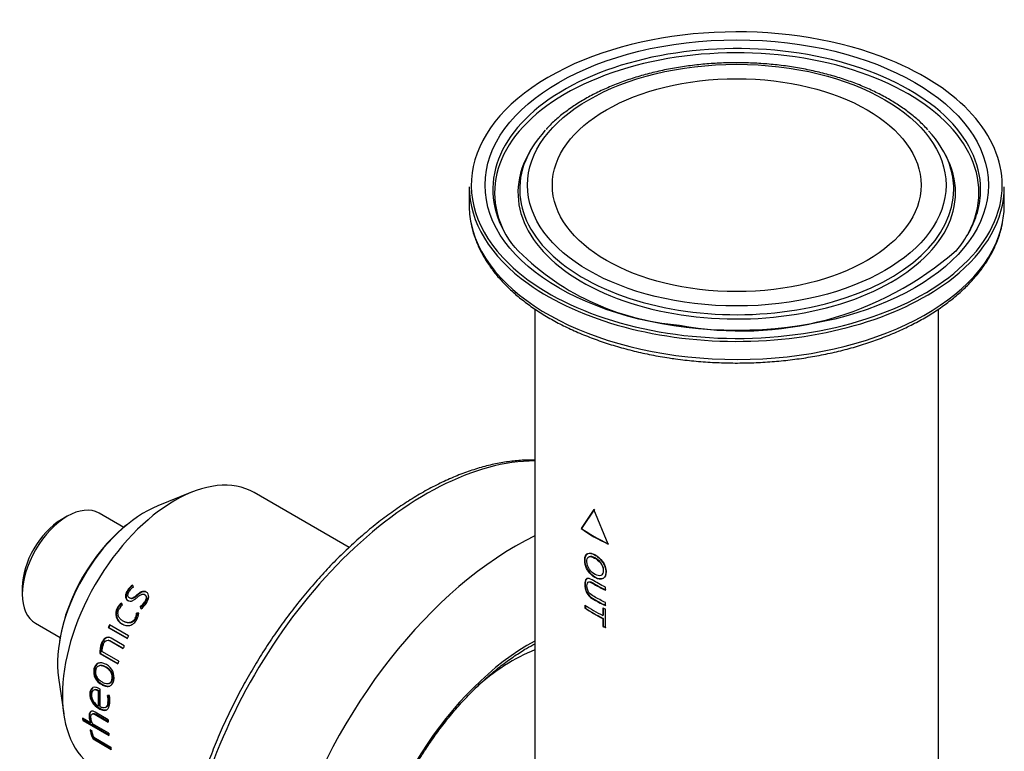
# Paper-space layout 'Invenitec-A4' of a CAD drawing. Header units: millimetres. Extents: x -49 to 254, y -43 to 249.
# Tile 11 of 13: x 163 to 210, y 129 to 164. Entities that reach past the tile are written whole.
import ezdxf

# ---------------------------------------------------------------- set-up
doc = ezdxf.new("R2010")
doc.units = ezdxf.units.MM
for name, color, linetype in [('Default', 7, 'Continuous'), ('FET-15T-15T', 7, 'Continuous'), ('SRV-X3-15T', 7, 'Continuous'), ('TC-15T-CLAMP', 7, 'Continuous')]:
    doc.layers.add(name, color=color, linetype=linetype)

# ---------------------------------------------------------------- blocks, each defined once
blk = doc.blocks.new('SE5')
at = {"layer": 'FET-15T-15T', "color": 7, "linetype": 'Continuous'}
for p, q in [((236.47, 116.004), (236.392, 115.862)), ((256.086, 115.862), (256.009, 116.004)), ((233.614, 114.347), (233.614, 113.493)), ((258.864, 113.493), (258.864, 114.347)), ((236.714, 108.587), (236.714, 83.614)), ((255.764, 83.614), (255.764, 108.586)), ((239.504, 99.129), (238.895, 98.225)), ((239.522, 99.139), (238.915, 98.234)), ((240.165, 97.491), (239.504, 99.129)), ((238.915, 98.234), (238.895, 98.225)), ((240.041, 95.315), (240.041, 95.461)), ((239.079, 94.61), (239.079, 94.463)), ((239.098, 94.473), (239.079, 94.463)), ((239.098, 94.598), (239.098, 94.473)), ((239.921, 94.486), (239.921, 94.121)), ((239.938, 94.478), (239.938, 94.132)), ((240.041, 94.589), (240.041, 94.734)), ((240.041, 93.55), (240.041, 94.426)), ((239.938, 94.132), (239.921, 94.121)), ((239.938, 93.986), (239.921, 93.975)), ((239.921, 93.975), (239.921, 93.61)), ((239.938, 93.986), (239.938, 93.621)), ((239.938, 93.621), (239.921, 93.61))]:
    blk.add_line(p, q, dxfattribs=at)
for centre, radius, start, end in [((244.467, 119.872), 12.08, 223.7898, 265.5923), ((246.472, 122.933), 15.387, 259.0094, 311.206)]:
    blk.add_arc(centre, radius, start, end, dxfattribs=at)
for centre, major_axis, start_param, end_param in [((246.239, 114.428), (12.525, 0), 0.957649, 2.272216), ((246.239, 114.229), (11.508, 0), 0, 3.306241), ((246.239, 114.074), (11.427, 0), 0, 3.435203), ((246.239, 114.428), (12.525, 0), 0, 0.957649), ((246.239, 114.428), (12.525, 0), 2.272216, 3.678847), ((246.239, 114.229), (10.242, 0), 2.650846, 2.941787), ((246.239, 114.229), (10.242, 0), 0.195283, 0.486297), ((246.239, 114.074), (10.323, 0), 2.840732, 6.283185), ((246.239, 114.074), (10.323, 0), -3.446442, -3.442453), ((246.239, 114.074), (10.323, 0), 0.295086, 0.304849), ((246.239, 114.074), (10.323, 0), 0, 0.295086), ((246.239, 114.229), (10.242, 0), 2.941787, 6.283185), ((246.239, 114.229), (10.242, 0), 0, 0.195283), ((246.239, 114.347), (12.625, 0), 3.141593, 3.818336), ((246.239, 114.347), (12.625, 0), 5.65409, 6.283185), ((246.239, 114.428), (12.525, 0), 5.735118, 6.283185), ((246.239, 114.074), (11.427, 0), 5.989575, 6.283185), ((246.239, 114.229), (11.508, 0), 6.119178, 6.283185), ((246.239, 113.493), (12.625, 0), 3.141593, 3.261031), ((246.239, 113.493), (12.625, 0), 6.169387, 6.283185), ((246.239, 114.229), (11.508, 0), 3.306241, 3.568165), ((246.239, 114.229), (11.508, 0), 5.829937, 6.119178), ((246.239, 113.493), (12.625, 0), 3.261031, 6.169387), ((246.239, 114.428), (12.525, 0), 3.678847, 5.735118), ((246.239, 114.347), (12.625, 0), 3.818336, 5.65409), ((246.239, 101.727), (-9.525, 0), 0.690388, 0.879264), ((246.239, 101.727), (-9.5, 0), 0.690388, 0.879264), ((246.239, 98.237), (-9.525, 0), 0.720171, 0.845588), ((246.239, 98.09), (-9.525, 0), 0.720171, 0.845588), ((246.239, 98.09), (-9.5, 0), 0.720171, 0.845588), ((246.239, 98.602), (-9.525, 0), 0.845588, 0.862234), ((246.239, 97.725), (-9.525, 0), 0.845588, 0.862234), ((246.239, 97.725), (-9.5, 0), 0.845588, 0.862234), ((235.67, 84.217), (-4.762, -8.249), 3.77137, 4.196829)]:
    blk.add_ellipse(centre, major_axis=major_axis, ratio=0.57735, start_param=start_param, end_param=end_param, dxfattribs=at)
for major_axis in [(11.876, 0), (9.874, 0), (-8.7, 0)]:
    blk.add_ellipse((246.239, 114.428), major_axis=major_axis, ratio=0.57735, dxfattribs=at)
for points, knots in [([(255.257, 117.033), (255.182, 117.117), (255.001, 117.317), (254.62, 117.658), (254.142, 118.026), (253.613, 118.374), (253.041, 118.695), (252.43, 118.989), (251.784, 119.254), (251.105, 119.489), (250.398, 119.692), (249.668, 119.862), (248.918, 120), (248.152, 120.103), (247.376, 120.171), (246.593, 120.204), (245.809, 120.203), (245.026, 120.166), (244.251, 120.094), (243.487, 119.988), (242.739, 119.847), (242.011, 119.674), (241.307, 119.468), (240.631, 119.23), (239.987, 118.962), (239.379, 118.665), (238.811, 118.34), (238.284, 117.989), (237.81, 117.616), (237.454, 117.295), (237.294, 117.115), (237.243, 117.057)], [0, 0, 0, 0, 0.019659, 0.055316, 0.09109, 0.12693, 0.1628, 0.198669, 0.234522, 0.270353, 0.306161, 0.341945, 0.37771, 0.413457, 0.449193, 0.484921, 0.520646, 0.556373, 0.592105, 0.627848, 0.663605, 0.699383, 0.735185, 0.771016, 0.806878, 0.842773, 0.8787, 0.914651, 0.95061, 0.986546, 1, 1, 1, 1]), ([(233.715, 112.571), (233.724, 112.521), (233.759, 112.317), (233.885, 111.923), (234.091, 111.425), (234.361, 110.933), (234.685, 110.454), (235.066, 109.99), (235.501, 109.542), (235.987, 109.113), (236.523, 108.705), (237.105, 108.321), (237.73, 107.961), (238.396, 107.629), (239.099, 107.325), (239.835, 107.051), (240.601, 106.807), (241.395, 106.595), (242.204, 106.417), (242.878, 106.299), (243.237, 106.247), (243.348, 106.232)], [0, 0, 0, 0, 0.014608, 0.070065, 0.125737, 0.181695, 0.237962, 0.294516, 0.35131, 0.408284, 0.465377, 0.522541, 0.579735, 0.636928, 0.694104, 0.751254, 0.808377, 0.865471, 0.922539, 0.979584, 1, 1, 1, 1]), ([(243.348, 106.232), (243.512, 106.21), (243.916, 106.157), (244.658, 106.088), (245.518, 106.042), (246.389, 106.03), (247.258, 106.054), (248.122, 106.112), (248.977, 106.205), (249.82, 106.333), (250.646, 106.494), (251.451, 106.688), (252.232, 106.915), (252.985, 107.173), (253.706, 107.461), (254.393, 107.778), (255.041, 108.123), (255.648, 108.495), (256.211, 108.892), (256.726, 109.311), (257.191, 109.752), (257.603, 110.213), (257.961, 110.689), (258.262, 111.181), (258.501, 111.681), (258.678, 112.17), (258.741, 112.461), (258.773, 112.615)], [0, 0, 0, 0, 0.021684, 0.062778, 0.10387, 0.144958, 0.186047, 0.227138, 0.268236, 0.309344, 0.350465, 0.391604, 0.432763, 0.473947, 0.515156, 0.556393, 0.597656, 0.638943, 0.680245, 0.721546, 0.762818, 0.80403, 0.845137, 0.886093, 0.92685, 0.967378, 1, 1, 1, 1]), ([(239.557, 95.908), (239.576, 95.898), (239.596, 95.888), (239.615, 95.88), (239.635, 95.871), (239.654, 95.864), (239.673, 95.858), (239.73, 95.84), (239.786, 95.832), (239.836, 95.839), (239.877, 95.844), (239.915, 95.859), (239.946, 95.883), (239.963, 95.896), (239.978, 95.912), (239.992, 95.929), (240.019, 95.965), (240.038, 96.01), (240.049, 96.062), (240.055, 96.09), (240.058, 96.12), (240.059, 96.152), (240.06, 96.186), (240.059, 96.222), (240.055, 96.259), (240.048, 96.316), (240.034, 96.377), (240.012, 96.437), (239.989, 96.498), (239.958, 96.559), (239.922, 96.617), (239.886, 96.674), (239.843, 96.728), (239.798, 96.776), (239.741, 96.836), (239.678, 96.888), (239.617, 96.93), (239.586, 96.951), (239.555, 96.969), (239.525, 96.986), (239.467, 97.019), (239.408, 97.042), (239.355, 97.053), (239.327, 97.058), (239.301, 97.061), (239.276, 97.06), (239.237, 97.058), (239.201, 97.047), (239.172, 97.026), (239.157, 97.016), (239.143, 97.002), (239.13, 96.986), (239.106, 96.955), (239.087, 96.914), (239.077, 96.866), (239.071, 96.841), (239.068, 96.814), (239.066, 96.786), (239.064, 96.758), (239.064, 96.729), (239.066, 96.698), (239.067, 96.668), (239.07, 96.636), (239.076, 96.604), (239.085, 96.547), (239.101, 96.488), (239.121, 96.429), (239.132, 96.4), (239.144, 96.371), (239.157, 96.342), (239.184, 96.284), (239.217, 96.228), (239.254, 96.178), (239.293, 96.125), (239.336, 96.076), (239.381, 96.035), (239.426, 95.993), (239.474, 95.958), (239.521, 95.929), (239.533, 95.922), (239.545, 95.915), (239.557, 95.908)], [0, 0, 0, 0, 0.01904, 0.01904, 0.01904, 0.037922, 0.037922, 0.037922, 0.093835, 0.093835, 0.093835, 0.138892, 0.138892, 0.138892, 0.162917, 0.162917, 0.162917, 0.212462, 0.212462, 0.212462, 0.239698, 0.239698, 0.239698, 0.269653, 0.269653, 0.269653, 0.316393, 0.316393, 0.316393, 0.364064, 0.364064, 0.364064, 0.411732, 0.411732, 0.411732, 0.472462, 0.472462, 0.472462, 0.502217, 0.502217, 0.502217, 0.560263, 0.560263, 0.560263, 0.589422, 0.589422, 0.589422, 0.635178, 0.635178, 0.635178, 0.659042, 0.659042, 0.659042, 0.707406, 0.707406, 0.707406, 0.732537, 0.732537, 0.732537, 0.757645, 0.757645, 0.757645, 0.782793, 0.782793, 0.782793, 0.827357, 0.827357, 0.827357, 0.849303, 0.849303, 0.849303, 0.894179, 0.894179, 0.894179, 0.94143, 0.94143, 0.94143, 0.988404, 0.988404, 0.988404, 1, 1, 1, 1]), ([(239.574, 95.919), (239.702, 95.849), (239.836, 95.823), (240.03, 95.926), (240.078, 96.051), (240.072, 96.348), (240.014, 96.521), (239.81, 96.814), (239.674, 96.923), (239.421, 97.065), (239.295, 97.093), (239.122, 97.001), (239.08, 96.881), (239.086, 96.587), (239.134, 96.407), (239.32, 96.103), (239.446, 95.988), (239.574, 95.919)], [0, 0, 0, 0, 0.125, 0.125, 0.25, 0.25, 0.375, 0.375, 0.5, 0.5, 0.625, 0.625, 0.75, 0.75, 0.875, 0.875, 1, 1, 1, 1]), ([(239.558, 96.059), (239.654, 96.007), (239.756, 95.979), (239.908, 96.045), (239.947, 96.138), (239.938, 96.363), (239.888, 96.499), (239.725, 96.71), (239.621, 96.781), (239.431, 96.888), (239.334, 96.918), (239.196, 96.858), (239.162, 96.767), (239.17, 96.544), (239.215, 96.408), (239.365, 96.187), (239.462, 96.111), (239.558, 96.059)], [0, 0, 0, 0, 0.125, 0.125, 0.25, 0.25, 0.375, 0.375, 0.5, 0.5, 0.625, 0.625, 0.75, 0.75, 0.875, 0.875, 1, 1, 1, 1]), ([(239.871, 96.034), (239.932, 96.074), (239.963, 96.16), (239.954, 96.373), (239.905, 96.508), (239.743, 96.72), (239.639, 96.791), (239.449, 96.898), (239.353, 96.928), (239.281, 96.896), (239.278, 96.895), (239.276, 96.894)], [0.1376517, 0.1376517, 0.1376517, 0.1376517, 0.25, 0.25, 0.375, 0.375, 0.5, 0.5, 0.625, 0.625, 0.6297052, 0.6297052, 0.6297052, 0.6297052]), ([(240.041, 95.461), (239.824, 95.568), (239.616, 95.69), (239.318, 95.851), (239.214, 95.893), (239.083, 95.81), (239.065, 95.698), (239.064, 95.466), (239.087, 95.329), (239.218, 95.077), (239.321, 94.989), (239.617, 94.8), (239.825, 94.696), (240.041, 94.589)], [0, 0, 0, 0, 0.25, 0.25, 0.375, 0.375, 0.5, 0.5, 0.625, 0.625, 0.75, 0.75, 1, 1, 1, 1]), ([(239.175, 95.865), (239.175, 95.865), (239.174, 95.865), (239.105, 95.828), (239.085, 95.716), (239.082, 95.485), (239.102, 95.348), (239.232, 95.092), (239.335, 95.002), (239.633, 94.81), (239.841, 94.707), (240.057, 94.599)], [0.3736909, 0.3736909, 0.3736909, 0.3736909, 0.375, 0.375, 0.5, 0.5, 0.625, 0.625, 0.75, 0.75, 1, 1, 1, 1]), ([(240.041, 94.734), (239.859, 94.825), (239.682, 94.916), (239.428, 95.065), (239.34, 95.114), (239.194, 95.293), (239.172, 95.418), (239.17, 95.615), (239.199, 95.702), (239.342, 95.706), (239.43, 95.644), (239.684, 95.499), (239.86, 95.404), (240.041, 95.315)], [0, 0, 0, 0, 0.25, 0.25, 0.375, 0.375, 0.5, 0.5, 0.625, 0.625, 0.75, 0.75, 1, 1, 1, 1]), ([(239.252, 95.703), (239.264, 95.71), (239.277, 95.714), (239.365, 95.713), (239.452, 95.652), (239.703, 95.509), (239.877, 95.414), (240.057, 95.326)], [0.5989149, 0.5989149, 0.5989149, 0.5989149, 0.625, 0.625, 0.75, 0.75, 1, 1, 1, 1])]:
    blk.add_open_spline(points, degree=3, knots=knots, dxfattribs=at)
at = {"layer": 'SRV-X3-15T', "color": 7, "linetype": 'Continuous'}
for p, q in [((220.518, 99.936), (218.926, 99.295)), ((227.949, 97.334), (223.474, 99.918)), ((214.651, 98.802), (214.368, 98.638)), ((217.313, 98.279), (216.151, 98.95)), ((217.462, 98.401), (217.358, 98.316)), ((212.53, 95.454), (212.53, 95.127)), ((217.511, 95.29), (217.488, 95.307)), ((217.775, 95.464), (217.732, 95.552)), ((217.535, 94.813), (217.51, 94.828)), ((217.58, 94.952), (217.604, 94.936)), ((217.607, 94.934), (217.582, 94.95)), ((217.934, 95.057), (217.91, 95.074)), ((218.323, 95.091), (218.3, 95.11)), ((218.363, 95.055), (218.34, 95.074)), ((218.403, 95.209), (218.381, 95.228)), ((217.031, 94.463), (217.005, 94.475)), ((217.261, 94.618), (217.211, 94.704)), ((218.108, 94.507), (218.083, 94.522)), ((218.083, 94.522), (218.133, 94.431)), ((218.108, 94.507), (218.144, 94.44)), ((218.323, 94.734), (218.299, 94.751)), ((217.884, 93.981), (217.857, 93.993)), ((217.948, 94.223), (217.922, 94.237)), ((218.021, 94.236), (217.922, 94.237)), ((218.019, 94.223), (217.948, 94.223)), ((213.151, 93.754), (214.313, 93.083)), ((216.614, 93.555), (216.585, 93.56)), ((216.585, 93.56), (217.485, 93.041)), ((216.614, 93.555), (217.489, 93.05)), ((217.54, 93.167), (216.64, 93.686)), ((217.257, 93.72), (217.229, 93.729)), ((217.408, 93.802), (217.437, 93.793)), ((214.304, 93.026), (214.282, 92.893)), ((216.608, 92.95), (216.577, 92.952)), ((216.705, 92.917), (216.675, 92.919)), ((216.675, 92.919), (217.289, 92.565)), ((217.339, 92.692), (216.719, 93.049)), ((216.287, 92.777), (216.255, 92.777)), ((216.705, 92.917), (217.294, 92.577)), ((216.213, 92.334), (216.181, 92.332)), ((216.181, 92.332), (217.036, 91.839)), ((216.213, 92.334), (217.041, 91.856)), ((217.076, 91.966), (216.278, 92.427)), ((215.943, 91.606), (215.909, 91.599)), ((216.209, 91.759), (216.176, 91.753)), ((216.495, 91.683), (216.462, 91.678)), ((214.24, 91.178), (214.481, 89.479)), ((216.793, 91.116), (216.759, 91.108)), ((215.935, 90.615), (215.9, 90.602)), ((216.196, 90.64), (216.142, 90.673)), ((216.204, 89.815), (216.196, 90.64)), ((216.311, 90.871), (216.277, 90.861)), ((216.599, 90.912), (216.634, 90.922)), ((215.749, 90.475), (215.714, 90.46)), ((216.153, 90.571), (216.118, 90.558)), ((216.128, 89.852), (216.118, 90.558)), ((216.164, 89.87), (216.153, 90.571)), ((216.636, 90.349), (216.553, 90.352)), ((216.164, 89.87), (216.128, 89.852)), ((216.179, 89.751), (216.144, 89.733)), ((216.448, 89.781), (216.485, 89.798)), ((216.606, 90.034), (216.571, 90.019)), ((215.751, 89.062), (215.371, 89.281)), ((215.712, 89.37), (215.677, 89.348)), ((215.855, 89.489), (215.819, 89.468)), ((216.586, 89.204), (215.967, 89.561)), ((216.007, 89.465), (215.971, 89.444)), ((215.971, 89.444), (216.586, 89.09)), ((216.007, 89.465), (216.586, 89.131)), ((215.416, 89.199), (215.38, 89.174)), ((215.38, 89.174), (216.618, 88.46)), ((215.416, 89.199), (216.613, 88.507)), ((215.786, 89.086), (215.751, 89.062)), ((216.608, 88.567), (215.835, 89.013)), ((215.825, 88.654), (215.738, 88.725)), ((215.781, 88.675), (215.746, 88.648)), ((215.831, 88.588), (215.825, 88.654)), ((215.903, 88.325), (215.869, 88.296)), ((215.869, 88.296), (216.724, 87.803)), ((215.903, 88.325), (216.711, 87.859)), ((216.702, 87.901), (215.904, 88.362))]:
    blk.add_line(p, q, dxfattribs=at)
for centre, radius, start, end in [((218.133, 94.908), 0.759, 121.9299, 148.2436), ((218.149, 94.895), 0.75, 121.7848, 148.2353), ((218.09, 94.936), 0.615, 120.8044, 147.24), ((217.468, 94.208), 0.535, 150.054, 243.4825), ((217.494, 94.198), 0.533, 150.2355, 243.6637), ((217.553, 94.188), 0.619, 123.5098, 152.4122), ((217.573, 94.179), 0.612, 124.7721, 152.4023), ((217.53, 94.203), 0.495, 122.9641, 152.0644), ((217.549, 95.241), 0.896, 306.616, 326.8887), ((217.582, 95.218), 0.884, 306.4717, 326.8774), ((217.501, 95.254), 1.038, 307.4782, 328.113), ((217.375, 94.251), 0.547, 331.8303, 358.4425), ((217.407, 94.236), 0.54, 331.842, 358.6071), ((217.322, 94.268), 0.7, 331.6615, 357.4019), ((217.499, 92.34), 1.319, 160.6242, 180.3296), ((217.517, 92.344), 1.304, 160.6314, 180.4362), ((217.284, 92.388), 1.007, 160.1237, 177.7884), ((216.575, 91.471), 0.679, 169.0893, 243.921), ((216.608, 91.48), 0.677, 169.2372, 244.0489), ((216.189, 91.21), 0.67, 347.1062, 62.6306), ((216.495, 90.431), 0.781, 177.8783, 243.3296), ((216.528, 90.448), 0.779, 178.0111, 243.4363), ((216.41, 90.402), 0.618, 178.8961, 242.8474), ((215.538, 90.131), 1.039, 353.8051, 12.2802), ((215.585, 90.144), 1.027, 353.814, 12.3978), ((215.453, 90.108), 1.208, 353.3166, 11.5142), ((216.52, 89.414), 0.845, 184.4732, 204.6165), ((216.547, 89.436), 0.837, 184.4962, 204.7185), ((216.511, 89.343), 0.752, 184.4195, 205.9452), ((215.971, 88.712), 0.234, 176.3379, 196.0007), ((216.885, 88.85), 1.157, 190.0535, 208.5916), ((216, 88.739), 0.228, 191.6346, 196.169), ((216.906, 88.874), 1.143, 190.0462, 208.6948), ((216.631, 88.723), 0.811, 189.5793, 206.3725)]:
    blk.add_arc(centre, radius, start, end, dxfattribs=at)
for centre, major_axis, start_param, end_param in [((219.724, 93.423), (-3.75, -6.495), 3.141593, 6.283185), ((214.651, 96.352), (-1.5, -2.598), 3.141593, 6.283185), ((218.31, 94.239), (-2.911, -5.042), 3.776786, 5.647992), ((214.368, 96.515), (-1.3, -2.252), 3.926991, 5.497787), ((218.172, 94.319), (-2.795, -4.841), 4.134462, 5.290316), ((220.989, 92.693), (-3.75, -6.495), -1.394698, -1.376127), ((220.989, 92.693), (-3.725, -6.452), -1.394698, -1.376127), ((221.889, 92.173), (-3.75, -6.495), -1.394698, -1.376127), ((221.889, 92.173), (-3.75, -6.495), -1.324855, -1.30628), ((221.889, 92.173), (-3.75, -6.495), -1.218756, -1.200182), ((220.652, 92.887), (-3.75, -6.495), -0.694352, -0.675777), ((220.652, 92.887), (-3.725, -6.452), -0.686252, -0.675777), ((221.889, 92.173), (-3.75, -6.495), -0.80045, -0.781876), ((221.889, 92.173), (-3.75, -6.495), -0.694352, -0.675777), ((221.889, 92.173), (-3.75, -6.495), -0.575304, -0.55673)]:
    blk.add_ellipse(centre, major_axis=major_axis, ratio=0.57735, start_param=start_param, end_param=end_param, dxfattribs=at)
for points, knots in [([(217.488, 95.307), (217.475, 95.286), (217.463, 95.265), (217.441, 95.222), (217.432, 95.2), (217.408, 95.133), (217.398, 95.087), (217.398, 94.996), (217.408, 94.952), (217.447, 94.879), (217.476, 94.85), (217.51, 94.828)], [0, 0, 0, 0, 0.125, 0.125, 0.25, 0.25, 0.5, 0.5, 0.75, 0.75, 1, 1, 1, 1]), ([(217.511, 95.29), (217.499, 95.269), (217.486, 95.248), (217.465, 95.205), (217.455, 95.183), (217.432, 95.116), (217.422, 95.07), (217.422, 94.979), (217.432, 94.936), (217.472, 94.864), (217.501, 94.834), (217.535, 94.813)], [0, 0, 0, 0, 0.125, 0.125, 0.25, 0.25, 0.5, 0.5, 0.75, 0.75, 1, 1, 1, 1]), ([(217.582, 94.95), (217.56, 94.964), (217.541, 94.984), (217.517, 95.033), (217.511, 95.062), (217.513, 95.122), (217.519, 95.153), (217.541, 95.213), (217.556, 95.241), (217.573, 95.269)], [0, 0, 0, 0, 0.25, 0.25, 0.5, 0.5, 0.75, 0.75, 1, 1, 1, 1]), ([(218.381, 95.228), (218.346, 95.247), (218.308, 95.26), (218.224, 95.263), (218.18, 95.254), (218.096, 95.216), (218.057, 95.191), (217.982, 95.135), (217.946, 95.105), (217.91, 95.074)], [0, 0, 0, 0, 0.25, 0.25, 0.5, 0.5, 0.75, 0.75, 1, 1, 1, 1]), ([(218.403, 95.209), (218.368, 95.227), (218.33, 95.24), (218.247, 95.244), (218.203, 95.235), (218.119, 95.198), (218.08, 95.172), (218.005, 95.117), (217.969, 95.087), (217.934, 95.057)], [0, 0, 0, 0, 0.25, 0.25, 0.5, 0.5, 0.75, 0.75, 1, 1, 1, 1]), ([(217.51, 94.828), (217.543, 94.811), (217.58, 94.799), (217.658, 94.796), (217.699, 94.805), (217.777, 94.841), (217.814, 94.866), (217.885, 94.92), (217.919, 94.949), (217.953, 94.979)], [0, 0, 0, 0, 0.25, 0.25, 0.5, 0.5, 0.75, 0.75, 1, 1, 1, 1]), ([(217.91, 95.074), (217.859, 95.03), (217.809, 94.985), (217.724, 94.939), (217.693, 94.929), (217.634, 94.927), (217.607, 94.937), (217.582, 94.95)], [0, 0, 0, 0, 0.5, 0.5, 0.75, 0.75, 1, 1, 1, 1]), ([(217.934, 95.057), (217.883, 95.013), (217.832, 94.968), (217.747, 94.923), (217.717, 94.912), (217.658, 94.911), (217.631, 94.921), (217.607, 94.934)], [0, 0, 0, 0, 0.5, 0.5, 0.75, 0.75, 1, 1, 1, 1]), ([(217.953, 94.979), (218.006, 95.025), (218.059, 95.072), (218.15, 95.119), (218.183, 95.13), (218.245, 95.133), (218.274, 95.124), (218.3, 95.11)], [0, 0, 0, 0, 0.5, 0.5, 0.75, 0.75, 1, 1, 1, 1]), ([(218.3, 95.11), (218.326, 95.094), (218.346, 95.072), (218.372, 95.016), (218.377, 94.983), (218.371, 94.915), (218.362, 94.881), (218.336, 94.814), (218.318, 94.783), (218.299, 94.751)], [0, 0, 0, 0, 0.25, 0.25, 0.5, 0.5, 0.75, 0.75, 1, 1, 1, 1]), ([(218.363, 95.055), (218.37, 95.046), (218.377, 95.036), (218.395, 94.998), (218.4, 94.965), (218.394, 94.898), (218.385, 94.864), (218.359, 94.797), (218.342, 94.766), (218.323, 94.734)], [0.1524807, 0.1524807, 0.1524807, 0.1524807, 0.25, 0.25, 0.5, 0.5, 0.75, 0.75, 1, 1, 1, 1]), ([(218.382, 94.706), (218.41, 94.752), (218.436, 94.799), (218.475, 94.896), (218.488, 94.946), (218.496, 95.045), (218.49, 95.093), (218.461, 95.154), (218.448, 95.172), (218.418, 95.204), (218.4, 95.217), (218.381, 95.228)], [0, 0, 0, 0, 0.25, 0.25, 0.5, 0.5, 0.75, 0.75, 0.875, 0.875, 1, 1, 1, 1]), ([(217.291, 93.856), (217.247, 93.882), (217.204, 93.912), (217.128, 93.986), (217.095, 94.03), (217.061, 94.108), (217.052, 94.136), (217.041, 94.194), (217.039, 94.224), (217.043, 94.285), (217.048, 94.316), (217.065, 94.377), (217.078, 94.406), (217.093, 94.435)], [0, 0, 0, 0, 0.25, 0.25, 0.5, 0.5, 0.625, 0.625, 0.75, 0.75, 0.875, 0.875, 1, 1, 1, 1]), ([(217.229, 93.729), (217.258, 93.713), (217.287, 93.698), (217.347, 93.673), (217.377, 93.664), (217.471, 93.643), (217.538, 93.641), (217.637, 93.663), (217.67, 93.675), (217.734, 93.708), (217.764, 93.728), (217.822, 93.777), (217.849, 93.805), (217.897, 93.866), (217.918, 93.901), (217.938, 93.936)], [0, 0, 0, 0, 0.125, 0.125, 0.25, 0.25, 0.5, 0.5, 0.625, 0.625, 0.75, 0.75, 0.875, 0.875, 1, 1, 1, 1]), ([(217.857, 93.993), (217.826, 93.938), (217.786, 93.889), (217.692, 93.816), (217.639, 93.793), (217.533, 93.777), (217.481, 93.782), (217.382, 93.809), (217.336, 93.831), (217.291, 93.856)], [0, 0, 0, 0, 0.25, 0.25, 0.5, 0.5, 0.75, 0.75, 1, 1, 1, 1]), ([(217.884, 93.981), (217.853, 93.926), (217.813, 93.877), (217.719, 93.805), (217.665, 93.783), (217.56, 93.767), (217.508, 93.773), (217.41, 93.799), (217.364, 93.821), (217.319, 93.846)], [0, 0, 0, 0, 0.25, 0.25, 0.5, 0.5, 0.75, 0.75, 1, 1, 1, 1]), ([(216.719, 93.049), (216.698, 93.061), (216.676, 93.072), (216.629, 93.087), (216.606, 93.092), (216.558, 93.094), (216.533, 93.09), (216.486, 93.077), (216.463, 93.067), (216.398, 93.024), (216.36, 92.982), (216.299, 92.886), (216.276, 92.833), (216.255, 92.777)], [0, 0, 0, 0, 0.125, 0.125, 0.25, 0.25, 0.375, 0.375, 0.5, 0.5, 0.75, 0.75, 1, 1, 1, 1]), ([(216.623, 93.089), (216.62, 93.089), (216.616, 93.089), (216.589, 93.09), (216.564, 93.087), (216.517, 93.074), (216.494, 93.064), (216.429, 93.022), (216.392, 92.98), (216.331, 92.886), (216.307, 92.832), (216.287, 92.777)], [0.2310147, 0.2310147, 0.2310147, 0.2310147, 0.25, 0.25, 0.375, 0.375, 0.5, 0.5, 0.75, 0.75, 1, 1, 1, 1]), ([(216.337, 92.73), (216.352, 92.77), (216.369, 92.809), (216.414, 92.877), (216.441, 92.907), (216.504, 92.946), (216.54, 92.954), (216.61, 92.95), (216.643, 92.937), (216.675, 92.919)], [0, 0, 0, 0, 0.25, 0.25, 0.5, 0.5, 0.75, 0.75, 1, 1, 1, 1]), ([(216.497, 91.805), (216.469, 91.82), (216.44, 91.835), (216.383, 91.859), (216.354, 91.869), (216.295, 91.884), (216.266, 91.888), (216.207, 91.89), (216.177, 91.887), (216.12, 91.874), (216.092, 91.863), (216.04, 91.831), (216.017, 91.811), (215.975, 91.761), (215.958, 91.732), (215.929, 91.67), (215.918, 91.634), (215.909, 91.599)], [0, 0, 0, 0, 0.125, 0.125, 0.25, 0.25, 0.375, 0.375, 0.5, 0.5, 0.625, 0.625, 0.75, 0.75, 0.875, 0.875, 1, 1, 1, 1]), ([(216.208, 91.89), (216.199, 91.889), (216.191, 91.888), (216.154, 91.879), (216.126, 91.868), (216.074, 91.837), (216.051, 91.817), (216.009, 91.768), (215.991, 91.739), (215.962, 91.677), (215.952, 91.642), (215.943, 91.606)], [0.4632963, 0.4632963, 0.4632963, 0.4632963, 0.5, 0.5, 0.625, 0.625, 0.75, 0.75, 0.875, 0.875, 1, 1, 1, 1]), ([(215.991, 91.552), (215.985, 91.523), (215.98, 91.494), (215.978, 91.433), (215.981, 91.402), (215.999, 91.31), (216.026, 91.252), (216.092, 91.153), (216.131, 91.111), (216.213, 91.04), (216.256, 91.011), (216.3, 90.985)], [0, 0, 0, 0, 0.125, 0.125, 0.25, 0.25, 0.5, 0.5, 0.75, 0.75, 1, 1, 1, 1]), ([(216.462, 91.678), (216.418, 91.703), (216.372, 91.725), (216.281, 91.753), (216.234, 91.76), (216.142, 91.75), (216.098, 91.731), (216.046, 91.678), (216.031, 91.656), (216.007, 91.607), (215.998, 91.58), (215.991, 91.552)], [0, 0, 0, 0, 0.25, 0.25, 0.5, 0.5, 0.75, 0.75, 0.875, 0.875, 1, 1, 1, 1]), ([(216.495, 91.683), (216.451, 91.708), (216.406, 91.73), (216.315, 91.758), (216.268, 91.766), (216.218, 91.76), (216.213, 91.76), (216.209, 91.759)], [0, 0, 0, 0, 0.25, 0.25, 0.5, 0.5, 0.5231734, 0.5231734, 0.5231734, 0.5231734]), ([(216.759, 91.108), (216.765, 91.137), (216.77, 91.166), (216.772, 91.227), (216.771, 91.259), (216.755, 91.351), (216.73, 91.41), (216.668, 91.509), (216.63, 91.551), (216.549, 91.623), (216.506, 91.652), (216.462, 91.678)], [0, 0, 0, 0, 0.125, 0.125, 0.25, 0.25, 0.5, 0.5, 0.75, 0.75, 1, 1, 1, 1]), ([(216.793, 91.116), (216.798, 91.144), (216.803, 91.173), (216.806, 91.235), (216.804, 91.266), (216.788, 91.358), (216.763, 91.417), (216.701, 91.515), (216.663, 91.557), (216.582, 91.628), (216.539, 91.657), (216.495, 91.683)], [0, 0, 0, 0, 0.125, 0.125, 0.25, 0.25, 0.5, 0.5, 0.75, 0.75, 1, 1, 1, 1]), ([(216.277, 90.861), (216.305, 90.845), (216.333, 90.83), (216.391, 90.806), (216.419, 90.796), (216.504, 90.774), (216.562, 90.77), (216.67, 90.795), (216.72, 90.825), (216.779, 90.898), (216.795, 90.927), (216.823, 90.989), (216.833, 91.025), (216.842, 91.06)], [0, 0, 0, 0, 0.125, 0.125, 0.25, 0.25, 0.5, 0.5, 0.75, 0.75, 0.875, 0.875, 1, 1, 1, 1]), ([(216.3, 90.985), (216.345, 90.96), (216.39, 90.938), (216.48, 90.91), (216.525, 90.902), (216.614, 90.912), (216.656, 90.93), (216.706, 90.983), (216.72, 91.004), (216.743, 91.053), (216.751, 91.08), (216.759, 91.108)], [0, 0, 0, 0, 0.25, 0.25, 0.5, 0.5, 0.75, 0.75, 0.875, 0.875, 1, 1, 1, 1]), ([(216.634, 90.921), (216.667, 90.93), (216.698, 90.947), (216.739, 90.99), (216.754, 91.012), (216.777, 91.06), (216.785, 91.088), (216.793, 91.116)], [0.5582504, 0.5582504, 0.5582504, 0.5582504, 0.75, 0.75, 0.875, 0.875, 1, 1, 1, 1]), ([(216.142, 90.673), (216.118, 90.686), (216.094, 90.699), (216.045, 90.718), (216.021, 90.726), (215.949, 90.739), (215.9, 90.736), (215.818, 90.699), (215.783, 90.664), (215.746, 90.596), (215.737, 90.571), (215.722, 90.518), (215.718, 90.489), (215.714, 90.46)], [0, 0, 0, 0, 0.125, 0.125, 0.25, 0.25, 0.5, 0.5, 0.75, 0.75, 0.875, 0.875, 1, 1, 1, 1]), ([(215.866, 90.715), (215.837, 90.696), (215.812, 90.668), (215.782, 90.611), (215.772, 90.586), (215.757, 90.533), (215.753, 90.504), (215.749, 90.475)], [0.5587208, 0.5587208, 0.5587208, 0.5587208, 0.75, 0.75, 0.875, 0.875, 1, 1, 1, 1]), ([(216.118, 90.558), (216.082, 90.578), (216.045, 90.594), (215.972, 90.612), (215.935, 90.614), (215.872, 90.591), (215.845, 90.567), (215.808, 90.5), (215.798, 90.458), (215.792, 90.414)], [0, 0, 0, 0, 0.25, 0.25, 0.5, 0.5, 0.75, 0.75, 1, 1, 1, 1]), ([(216.153, 90.571), (216.117, 90.591), (216.08, 90.607), (216.007, 90.625), (215.971, 90.627), (215.937, 90.616), (215.936, 90.615), (215.935, 90.615)], [0, 0, 0, 0, 0.25, 0.25, 0.5, 0.5, 0.5112342, 0.5112342, 0.5112342, 0.5112342]), ([(216.311, 90.871), (216.339, 90.856), (216.368, 90.841), (216.425, 90.816), (216.453, 90.806), (216.538, 90.784), (216.596, 90.78), (216.655, 90.793), (216.659, 90.794), (216.664, 90.795)], [0, 0, 0, 0, 0.125, 0.125, 0.25, 0.25, 0.5, 0.5, 0.5216363, 0.5216363, 0.5216363, 0.5216363]), ([(216.144, 89.733), (216.174, 89.716), (216.204, 89.7), (216.263, 89.674), (216.292, 89.664), (216.379, 89.642), (216.436, 89.641), (216.533, 89.678), (216.573, 89.718), (216.615, 89.8), (216.625, 89.83), (216.642, 89.896), (216.648, 89.932), (216.652, 89.968)], [0, 0, 0, 0, 0.125, 0.125, 0.25, 0.25, 0.5, 0.5, 0.75, 0.75, 0.875, 0.875, 1, 1, 1, 1]), ([(216.179, 89.751), (216.209, 89.734), (216.239, 89.718), (216.298, 89.692), (216.327, 89.682), (216.414, 89.66), (216.471, 89.658), (216.525, 89.679), (216.531, 89.681), (216.536, 89.684)], [0, 0, 0, 0, 0.125, 0.125, 0.25, 0.25, 0.5, 0.5, 0.5293468, 0.5293468, 0.5293468, 0.5293468]), ([(216.571, 90.019), (216.564, 89.966), (216.552, 89.916), (216.514, 89.834), (216.487, 89.801), (216.417, 89.766), (216.376, 89.763), (216.312, 89.773), (216.291, 89.779), (216.248, 89.794), (216.226, 89.804), (216.204, 89.815)], [0, 0, 0, 0, 0.25, 0.25, 0.5, 0.5, 0.75, 0.75, 0.875, 0.875, 1, 1, 1, 1]), ([(216.606, 90.034), (216.599, 89.981), (216.587, 89.931), (216.548, 89.85), (216.521, 89.816), (216.486, 89.799), (216.485, 89.799), (216.484, 89.798)], [0, 0, 0, 0, 0.25, 0.25, 0.5, 0.5, 0.5060604, 0.5060604, 0.5060604, 0.5060604]), ([(215.967, 89.561), (215.946, 89.573), (215.925, 89.584), (215.883, 89.6), (215.862, 89.605), (215.823, 89.609), (215.804, 89.608), (215.77, 89.598), (215.755, 89.59), (215.715, 89.556), (215.698, 89.521), (215.678, 89.441), (215.676, 89.395), (215.677, 89.348)], [0, 0, 0, 0, 0.125, 0.125, 0.25, 0.25, 0.375, 0.375, 0.5, 0.5, 0.75, 0.75, 1, 1, 1, 1]), ([(215.796, 89.612), (215.789, 89.609), (215.783, 89.605), (215.751, 89.577), (215.733, 89.543), (215.713, 89.463), (215.711, 89.417), (215.712, 89.37)], [0.4464288, 0.4464288, 0.4464288, 0.4464288, 0.5, 0.5, 0.75, 0.75, 1, 1, 1, 1]), ([(215.761, 89.285), (215.76, 89.32), (215.761, 89.354), (215.775, 89.414), (215.787, 89.441), (215.824, 89.475), (215.85, 89.482), (215.909, 89.476), (215.94, 89.462), (215.971, 89.444)], [0, 0, 0, 0, 0.25, 0.25, 0.5, 0.5, 0.75, 0.75, 1, 1, 1, 1]), ([(215.854, 89.489), (215.871, 89.499), (215.892, 89.502), (215.944, 89.496), (215.975, 89.482), (216.007, 89.465)], [0.5554511, 0.5554511, 0.5554511, 0.5554511, 0.75, 0.75, 1, 1, 1, 1])]:
    blk.add_open_spline(points, degree=3, knots=knots, dxfattribs=at)
for points in [[(217.257, 93.72), (217.278, 93.709), (217.299, 93.698), (217.321, 93.687)], [(216.607, 92.95), (216.641, 92.947), (216.674, 92.934), (216.705, 92.917)]]:
    blk.add_open_spline(points, degree=3, dxfattribs=at)
at = {"layer": 'TC-15T-CLAMP', "color": 7, "linetype": 'Continuous'}
for centre, major_axis, start_param, end_param in [((231.576, 86.58), (-8.125, -14.073), 3.463408, 5.089875), ((235.814, 84.133), (-8.125, -14.073), 3.848586, 5.089875), ((236.463, 83.759), (-5.522, -9.564), 3.894865, 5.383448)]:
    blk.add_ellipse(centre, major_axis=major_axis, ratio=0.57735, start_param=start_param, end_param=end_param, dxfattribs=at)
for points, knots in [([(236.715, 101.456), (236.544, 101.46), (236.156, 101.455), (235.539, 101.4), (234.865, 101.285), (234.179, 101.116), (233.483, 100.892), (232.781, 100.615), (232.074, 100.285), (231.366, 99.905), (230.66, 99.474), (229.957, 98.997), (229.261, 98.473), (228.574, 97.906), (227.898, 97.297), (227.236, 96.649), (226.59, 95.964), (225.963, 95.245), (225.357, 94.495), (224.773, 93.715), (224.214, 92.91), (223.682, 92.081), (223.179, 91.233), (222.706, 90.367), (222.266, 89.488), (221.859, 88.597), (221.491, 87.704), (221.16, 86.814), (220.989, 86.284), (220.894, 85.986)], [0.1157328, 0.1157328, 0.1157328, 0.1157328, 0.1421295, 0.1748847, 0.2077786, 0.2407879, 0.2738855, 0.3070451, 0.3402436, 0.3734628, 0.4066881, 0.4399083, 0.4731182, 0.5063148, 0.5394971, 0.5726649, 0.6058192, 0.6389613, 0.6720929, 0.7052159, 0.7383323, 0.7714445, 0.8045544, 0.8376644, 0.8707762, 0.9038918, 0.9370134, 0.9701434, 1, 1, 1, 1]), ([(228.811, 80.399), (228.824, 80.531), (228.858, 80.857), (228.951, 81.463), (229.097, 82.174), (229.285, 82.9), (229.512, 83.631), (229.777, 84.363), (230.078, 85.092), (230.415, 85.815), (230.784, 86.526), (231.184, 87.223), (231.613, 87.901), (232.068, 88.556), (232.547, 89.185), (233.047, 89.784), (233.565, 90.349), (234.098, 90.878), (234.642, 91.368), (235.196, 91.816), (235.756, 92.219), (236.263, 92.541), (236.582, 92.72), (236.714, 92.791)], [0, 0, 0, 0, 0.0189757, 0.0551214, 0.0912866, 0.1274665, 0.1636604, 0.1998666, 0.2360831, 0.2723074, 0.3085372, 0.3447697, 0.3810023, 0.4172317, 0.453455, 0.4896696, 0.5258729, 0.5620623, 0.5982357, 0.6343912, 0.6705276, 0.7066453, 0.7322102, 0.7322102, 0.7322102, 0.7322102])]:
    blk.add_open_spline(points, degree=3, knots=knots, dxfattribs=at)

psp = doc.layouts.new('Invenitec-A4')

# ---------------------------------------------------------------- block references
at = {"layer": 'Default'}
psp.add_blockref('SE5', (-49.1679, 41.755), dxfattribs=at)

doc.saveas('drawing.dxf')
